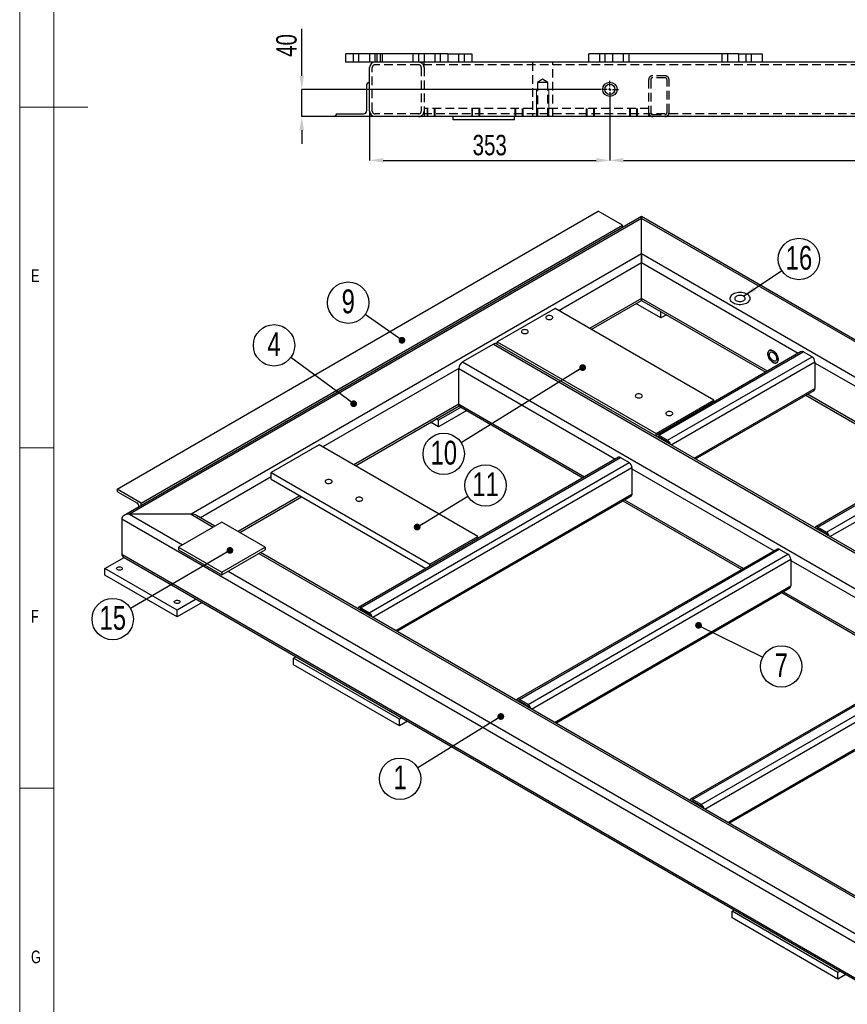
# Model space of a CAD drawing. Header units: millimetres. Extents: x 5 to 589, y 5 to 415.
# Tile 2 of 17: x 5 to 127, y 78 to 223. Entities that reach past the tile are written whole.
import ezdxf

# ---------------------------------------------------------------- set-up
doc = ezdxf.new("R2010")
doc.units = ezdxf.units.MM
doc.header["$PDSIZE"] = -1
doc.linetypes.add('CENTERX2', pattern=[20.32, 12.7, -2.54, 2.54, -2.54])
doc.linetypes.add('HIDDEN', pattern=[1.905, 1.27, -0.635])
for name, color, linetype in [('COTES', 1, 'Continuous'), ('NOTES', 6, 'Continuous'), ('TRAIT-FINS', 9, 'Continuous'), ('TRAIT-MIXTES', 3, 'CENTERX2'), ('TRAIT-TIRET', 2, 'HIDDEN')]:
    doc.layers.add(name, color=color, linetype=linetype)
doc.layers.add('TRAIT-FORT', color=4, linetype='Continuous', lineweight=25)
doc.styles.add('SLDTEXTSTYLE2', font='TXT', dxfattribs={"width": 0.75})
doc.dimstyles.new('SLDDIMSTYLE2', dxfattribs={"dimtxt": 3, "dimasz": 2, "dimexe": 0, "dimexo": 0.0625, "dimgap": 0.75, "dimtad": 1, "dimdec": 0, "dimlfac": 10, "dimrnd": 1e-09, "dimzin": 12, "dimdsep": 46, "dimtxsty": 'SLDTEXTSTYLE2', "dimsah": 1, "dimcen": 0.09, "dimadec": 0, "dimazin": 3, "dimtfac": 1, "dimtdec": 0, "dimtofl": 0, "dimtmove": 0, "dimatfit": 3, "dimfxl": 1, "dimfrac": 2, "dimtolj": 1, "dimtzin": 12, "dimarcsym": 0})
doc.dimstyles.new('SLDDIMSTYLE3', dxfattribs={"dimtxt": 3, "dimasz": 2, "dimexe": 0, "dimexo": 0.0625, "dimgap": 0.75, "dimtad": 1, "dimdec": 0, "dimlfac": 10, "dimrnd": 1e-09, "dimzin": 12, "dimdsep": 46, "dimtxsty": 'SLDTEXTSTYLE2', "dimsah": 1, "dimcen": 0.09, "dimadec": 0, "dimazin": 3, "dimtfac": 1, "dimtdec": 0, "dimtmove": 0, "dimatfit": 0, "dimfxl": 1, "dimfrac": 2, "dimtolj": 1, "dimtzin": 12, "dimarcsym": 0})
doc.dimstyles.new('SLDDIMSTYLE5', dxfattribs={"dimtxt": 0.18, "dimasz": 1, "dimexe": 0, "dimexo": 0.0625, "dimgap": 0, "dimtad": 0, "dimtih": 1, "dimtoh": 1, "dimdec": 0, "dimrnd": 1e-09, "dimzin": 0, "dimdsep": 46, "dimtxsty": 'Standard', "dimblk1": 'DOT', "dimblk2": 'DOT', "dimsah": 1, "dimcen": 0.09, "dimadec": 0, "dimazin": 0, "dimtfac": 1, "dimtdec": 0, "dimtofl": 0, "dimtmove": 0, "dimatfit": 3, "dimldrblk": 'DOT', "dimfxl": 1, "dimfrac": 2, "dimtolj": 1, "dimtzin": 0, "dimarcsym": 0})
doc.dimstyles.new('SLDDIMSTYLE6', dxfattribs={"dimtxt": 0.18, "dimasz": 2, "dimexe": 0, "dimexo": 0.0625, "dimgap": 0, "dimtad": 0, "dimtih": 1, "dimtoh": 1, "dimdec": 0, "dimrnd": 1e-09, "dimzin": 0, "dimdsep": 46, "dimtxsty": 'Standard', "dimsah": 1, "dimcen": 0.09, "dimadec": 0, "dimazin": 0, "dimtfac": 2, "dimtdec": 0, "dimtofl": 0, "dimtmove": 0, "dimatfit": 3, "dimfxl": 1, "dimfrac": 2, "dimtolj": 1, "dimtzin": 0, "dimarcsym": 0})

# ---------------------------------------------------------------- blocks, each defined once
blk = doc.blocks.new('SW_NOTE_8')
at = {"layer": 'NOTES', "color": 0}
blk.add_circle((-2.58, -1.6), 3.04, dxfattribs=at)
at = {"layer": 'NOTES', "color": 0, "insert": (-2.58, 0.34), "char_height": 3.5, "attachment_point": 2, "style": 'SLDTEXTSTYLE2'}
blk.add_mtext('1', dxfattribs=at)
blk = doc.blocks.new('_Dot')
at = {"color": 0, "linetype": 'ByBlock', "lineweight": -2}
blk.add_line((-0.5, 0), (-1, 0), dxfattribs=at)
at = {"color": 0, "linetype": 'ByBlock', "const_width": 0.5}
blk.add_lwpolyline([(-0.25, 0, 1), (0.25, 0, 1)], format="xyb", close=True, dxfattribs=at)
blk = doc.blocks.new('SW_NOTE_13')
at = {"layer": 'NOTES', "color": 0}
blk.add_circle((2.52, 1.69), 3.04, dxfattribs=at)
at = {"layer": 'NOTES', "color": 0, "insert": (2.53, 3.62), "char_height": 3.5, "attachment_point": 2, "style": 'SLDTEXTSTYLE2'}
blk.add_mtext('16', dxfattribs=at)
blk = doc.blocks.new('SW_NOTE_15')
at = {"layer": 'NOTES', "color": 0}
blk.add_circle((-2.49, 1.74), 3.04, dxfattribs=at)
at = {"layer": 'NOTES', "color": 0, "insert": (-2.48, 3.68), "char_height": 3.5, "attachment_point": 2, "style": 'SLDTEXTSTYLE2'}
blk.add_mtext('9', dxfattribs=at)
blk = doc.blocks.new('SW_NOTE_16')
at = {"layer": 'NOTES', "color": 0}
blk.add_circle((2.72, -1.35), 3.04, dxfattribs=at)
at = {"layer": 'NOTES', "color": 0, "insert": (2.73, 0.58), "char_height": 3.5, "attachment_point": 2, "style": 'SLDTEXTSTYLE2'}
blk.add_mtext('7', dxfattribs=at)
blk = doc.blocks.new('SW_NOTE_18')
at = {"layer": 'NOTES', "color": 0}
blk.add_circle((-2.45, 1.8), 3.04, dxfattribs=at)
at = {"layer": 'NOTES', "color": 0, "insert": (-2.45, 3.73), "char_height": 3.5, "attachment_point": 2, "style": 'SLDTEXTSTYLE2'}
blk.add_mtext('4', dxfattribs=at)
blk = doc.blocks.new('SW_NOTE_19')
at = {"layer": 'NOTES', "color": 0}
blk.add_circle((-2.58, -1.6), 3.04, dxfattribs=at)
at = {"layer": 'NOTES', "color": 0, "insert": (-2.57, 0.33), "char_height": 3.5, "attachment_point": 2, "style": 'SLDTEXTSTYLE2'}
blk.add_mtext('10', dxfattribs=at)
blk = doc.blocks.new('SW_NOTE_20')
at = {"layer": 'NOTES', "color": 0}
blk.add_circle((2.6, 1.58), 3.04, dxfattribs=at)
at = {"layer": 'NOTES', "color": 0, "insert": (2.61, 3.51), "char_height": 3.5, "attachment_point": 2, "style": 'SLDTEXTSTYLE2'}
blk.add_mtext('11', dxfattribs=at)
blk = doc.blocks.new('SW_NOTE_24')
at = {"layer": 'NOTES', "color": 0}
blk.add_circle((-2.62, -1.53), 3.04, dxfattribs=at)
at = {"layer": 'NOTES', "color": 0, "insert": (-2.61, 0.4), "char_height": 3.5, "attachment_point": 2, "style": 'SLDTEXTSTYLE2'}
blk.add_mtext('15', dxfattribs=at)
blk = doc.blocks.new('_D_98')
at = {"layer": 'COTES', "color": 0, "lineweight": -2, "transparency": 16777216}
for p, q in [((91.71, 211.3), (91.71, 202.18)), ((211.71, 211.3), (211.71, 202.18)), ((93.71, 202.18), (209.71, 202.18))]:
    blk.add_line(p, q, dxfattribs=at)
at = {"layer": 'COTES', "color": 0, "transparency": 16777216}
for points in [[(93.71, 202.52), (93.71, 201.85), (91.71, 202.18)], [(209.71, 202.52), (209.71, 201.85), (211.71, 202.18)]]:
    blk.add_solid(points, dxfattribs=at)
at = {"layer": 'Defpoints', "color": 0, "transparency": 16777216}
for p in [(91.71, 211.36), (211.71, 211.36), (211.71, 202.18)]:
    blk.add_point(p, dxfattribs=at)
at = {"layer": 'COTES', "color": 0, "transparency": 16777216, "insert": (151.71, 205.93), "char_height": 3, "attachment_point": 2, "style": 'SLDTEXTSTYLE2'}
blk.add_mtext('\\A1;1200', dxfattribs=at)
blk = doc.blocks.new('_D_99')
at = {"layer": 'COTES', "color": 0, "lineweight": -2, "transparency": 16777216}
for p, q in [((91.71, 211.3), (91.71, 202.18)), ((56.41, 208.55), (56.41, 202.18)), ((58.41, 202.18), (89.71, 202.18))]:
    blk.add_line(p, q, dxfattribs=at)
at = {"layer": 'COTES', "color": 0, "transparency": 16777216}
for points in [[(58.41, 202.52), (58.41, 201.85), (56.41, 202.18)], [(89.71, 202.52), (89.71, 201.85), (91.71, 202.18)]]:
    blk.add_solid(points, dxfattribs=at)
at = {"layer": 'Defpoints', "color": 0, "transparency": 16777216}
for p in [(91.71, 211.36), (56.41, 208.61), (91.71, 202.18)]:
    blk.add_point(p, dxfattribs=at)
at = {"layer": 'COTES', "color": 0, "transparency": 16777216, "insert": (74.06, 205.93), "char_height": 3, "attachment_point": 2, "style": 'SLDTEXTSTYLE2'}
blk.add_mtext('\\A1;353', dxfattribs=at)
blk = doc.blocks.new('_D_100')
at = {"layer": 'COTES', "color": 0, "lineweight": -2, "transparency": 16777216}
for p, q in [((46.44, 214.61), (46.44, 221.49)), ((90.4, 212.61), (46.44, 212.61)), ((46.44, 208.61), (46.44, 212.61)), ((57.15, 208.61), (46.44, 208.61)), ((46.44, 206.61), (46.44, 204.61))]:
    blk.add_line(p, q, dxfattribs=at)
at = {"layer": 'COTES', "color": 0, "transparency": 16777216}
for points in [[(46.11, 214.61), (46.78, 214.61), (46.44, 212.61)], [(46.11, 206.61), (46.78, 206.61), (46.44, 208.61)]]:
    blk.add_solid(points, dxfattribs=at)
at = {"layer": 'Defpoints', "color": 0, "transparency": 16777216}
for p in [(90.46, 212.61), (46.44, 208.61), (57.21, 208.61)]:
    blk.add_point(p, dxfattribs=at)
at = {"layer": 'COTES', "color": 0, "transparency": 16777216, "insert": (42.69, 219.05), "char_height": 3, "attachment_point": 2, "rotation": 90, "style": 'SLDTEXTSTYLE2'}
blk.add_mtext('\\A1;40', dxfattribs=at)
blk = doc.blocks.new('SW_CENTERMARKSYMBOL_39')
at = {"layer": 'TRAIT-MIXTES', "color": 0}
for p, q in [((-0.4, 0), (-1.25, 0)), ((0, 0), (-0.2, 0)), ((0, 0.4), (0, 1.25)), ((0, 0), (0, 0.2)), ((0, 0), (0, 0.2)), ((0, 0), (0, -0.2)), ((0, 0), (0.2, 0)), ((0, 0), (-0.2, 0)), ((0, 0), (0, -0.2)), ((0, 0), (0.2, 0)), ((0, -0.4), (0, -1.25)), ((0.4, 0), (1.25, 0))]:
    blk.add_line(p, q, dxfattribs=at)

msp = doc.modelspace()

# ---------------------------------------------------------------- linework, layer by layer
at = {"lineweight": 18}
for p, q in [((5, 415), (5, 5)), ((10, 410), (10, 10)), ((5, 210), (15, 210)), ((10, 160), (5, 160)), ((5, 110), (10, 110))]:
    msp.add_line(p, q, dxfattribs=at)
at = {"layer": 'TRAIT-FINS', "lineweight": 18}
for p, q in [((80.93, 208.61), (80.93, 212.61)), ((82.73, 212.61), (80.93, 212.61)), ((82.73, 208.61), (82.73, 212.61)), ((64.85, 209.81), (64.85, 208.61)), ((64.85, 209.81), (64.85, 208.61)), ((66.05, 209.81), (66.05, 208.61)), ((66.05, 209.81), (66.05, 208.61)), ((71.41, 209.81), (71.41, 208.61)), ((72.61, 209.81), (72.61, 208.61)), ((77.76, 209.81), (77.76, 208.61)), ((78.96, 209.81), (78.96, 208.61)), ((88.23, 209.81), (88.23, 208.61)), ((89.43, 209.81), (89.43, 208.61)), ((94.58, 209.81), (94.58, 208.61)), ((95.78, 209.81), (95.78, 208.61)), ((64.85, 208.61), (66.05, 208.61)), ((64.85, 208.61), (66.05, 208.61)), ((71.41, 208.61), (72.61, 208.61)), ((77.76, 208.61), (78.96, 208.61)), ((88.23, 208.61), (89.43, 208.61)), ((94.58, 208.61), (95.78, 208.61))]:
    msp.add_line(p, q, dxfattribs=at)
at = {"layer": 'TRAIT-FORT', "lineweight": 25}
for p, q in [((52.91, 216.61), (52.91, 217.81)), ((67.91, 217.81), (52.91, 217.81)), ((67.91, 217.81), (71.41, 217.81)), ((67.91, 217.81), (67.91, 216.61)), ((71.41, 217.81), (71.41, 216.61)), ((88.61, 216.61), (88.61, 217.81)), ((110.61, 217.81), (88.61, 217.81)), ((110.61, 217.81), (114.11, 217.81)), ((110.61, 217.81), (110.61, 216.61)), ((114.11, 217.81), (114.11, 216.61)), ((67.91, 216.61), (52.91, 216.61)), ((56.41, 209.41), (56.41, 215.81)), ((88.61, 216.61), (67.91, 216.61)), ((110.61, 216.61), (88.61, 216.61)), ((176.21, 216.61), (110.61, 216.61)), ((56.01, 209.51), (56.01, 213.36)), ((56.26, 213.61), (56.41, 213.61)), ((51.41, 208.61), (51.41, 208.76)), ((56.41, 208.61), (51.41, 208.61)), ((51.66, 209.01), (55.51, 209.01)), ((56.41, 209.41), (56.41, 208.61)), ((244.61, 208.61), (57.21, 208.61)), ((68.71, 208.11), (68.71, 208.61)), ((77.71, 208.11), (77.71, 208.61)), ((77.71, 208.11), (68.71, 208.11)), ((19.3, 153.9), (90.01, 194.72)), ((96.37, 193.93), (20.34, 150.04)), ((93.55, 192.68), (90.01, 194.72)), ((229.69, 116.97), (96.37, 193.93)), ((96.37, 193.66), (96.37, 193.93)), ((96.37, 193.93), (96.37, 193.66)), ((96.37, 193.66), (21.14, 150.23)), ((22.84, 151.86), (93.55, 192.68)), ((93.55, 192.3), (93.55, 192.68)), ((228.89, 117.16), (96.37, 193.66)), ((96.37, 188.44), (96.37, 193.66)), ((96.37, 188.44), (30.19, 150.23)), ((219.84, 117.16), (96.37, 188.44)), ((96.37, 187.13), (96.37, 188.44)), ((96.37, 188.44), (96.37, 187.13)), ((96.37, 187.13), (84.21, 180.11)), ((96.37, 181.9), (96.37, 187.13)), ((119.39, 173.84), (96.37, 187.13)), ((96.37, 181.9), (88.74, 177.5)), ((88.97, 177.36), (96.37, 181.63)), ((99.2, 179.05), (95.55, 181.16)), ((96.37, 181.63), (96.37, 181.9)), ((96.37, 181.9), (96.37, 181.63)), ((114.87, 171.23), (96.37, 181.9)), ((96.37, 181.63), (114.63, 171.09)), ((83.65, 180.44), (75.16, 175.54)), ((106.98, 166.97), (83.65, 180.44)), ((99.2, 179.05), (99.2, 180)), ((100.03, 179.52), (99.2, 179.05)), ((74.6, 175.21), (70.07, 172.6)), ((74.6, 175.21), (196.93, 104.59)), ((197.33, 104.63), (75, 175.25)), ((75.16, 175.54), (98.5, 162.07)), ((75.16, 175.15), (75.16, 175.54)), ((119.83, 174.1), (98.62, 161.85)), ((98.92, 161.82), (120.13, 174.07)), ((121.41, 173.33), (120.13, 174.07)), ((70.07, 172.6), (192.4, 101.98)), ((100.19, 161.09), (121.41, 173.33)), ((100.71, 160.41), (121.83, 172.6)), ((121.83, 172.6), (121.83, 168.68)), ((142.73, 160.37), (121.83, 172.43)), ((69.5, 171.62), (49.56, 160.11)), ((69.5, 166.39), (69.5, 171.62)), ((69.5, 171.62), (92.52, 158.33)), ((104.1, 158.45), (121.83, 168.68)), ((104.28, 158.34), (121.71, 168.4)), ((120.5, 167.71), (137.97, 157.62)), ((138.2, 157.76), (120.73, 167.84)), ((69.5, 166.39), (54.09, 157.49)), ((69.5, 166.39), (88, 155.72)), ((98.5, 162.07), (106.98, 166.97)), ((106.98, 166.68), (106.98, 166.97)), ((54.32, 157.36), (69.56, 166.15)), ((69.84, 165.93), (66.53, 164.02)), ((70.68, 165.44), (66.53, 163.05)), ((69.67, 166.03), (87.76, 155.58)), ((66.53, 163.05), (65.35, 163.73)), ((66.53, 164.02), (66.2, 164.22)), ((66.53, 163.05), (66.53, 164.02)), ((98.5, 161.68), (98.5, 162.07)), ((98.8, 161.51), (98.92, 161.58)), ((98.92, 161.82), (100.19, 161.09)), ((100.19, 160.84), (98.92, 161.58)), ((143.17, 160.63), (121.95, 148.38)), ((122.25, 148.35), (143.47, 160.6)), ((49, 160.43), (41.93, 156.35)), ((72.33, 146.96), (49, 160.43)), ((123.53, 147.62), (144.74, 159.86)), ((124.04, 146.94), (145.17, 159.13)), ((92.96, 158.59), (54.78, 136.54)), ((55.08, 136.51), (93.26, 158.56)), ((56.35, 135.78), (94.54, 157.82)), ((93.26, 158.56), (94.54, 157.82)), ((41.93, 155.37), (41.93, 156.35)), ((41.93, 156.35), (65.26, 142.88)), ((56.87, 135.1), (94.96, 157.09)), ((94.96, 157.09), (94.96, 153.17)), ((94.96, 156.92), (115.86, 144.86)), ((41.93, 155.7), (31.56, 149.71)), ((41.93, 155.37), (64.66, 142.25)), ((19.3, 153.9), (19.3, 153.78)), ((22.84, 151.86), (19.3, 153.9)), ((19.48, 153.47), (22.2, 151.9)), ((22.84, 151.48), (22.84, 151.86)), ((46.17, 152.92), (37.12, 147.7)), ((37.35, 147.56), (46.41, 152.79)), ((60.26, 133.14), (94.96, 153.17)), ((60.44, 133.04), (94.84, 152.89)), ((93.63, 152.2), (111.1, 142.11)), ((93.86, 152.33), (111.33, 142.25)), ((20.01, 149.58), (20.01, 144.35)), ((20.01, 149.58), (153.65, 72.42)), ((30.19, 150.23), (21.14, 150.23)), ((21.14, 150.23), (28.92, 145.74)), ((34.72, 149.09), (28.35, 145.41)), ((30.19, 150.23), (33.44, 148.35)), ((33.68, 148.49), (30.99, 150.04)), ((41.08, 145.41), (34.72, 149.09)), ((122.14, 148.04), (122.25, 148.11)), ((122.25, 148.35), (123.53, 147.62)), ((123.53, 147.37), (122.25, 148.11)), ((65.26, 142.88), (72.33, 146.96)), ((72.33, 146.68), (72.33, 146.96)), ((28.35, 145.41), (34.72, 141.74)), ((28.35, 145.41), (28.35, 145)), ((28.35, 145), (34.72, 141.33)), ((34.72, 141.74), (41.08, 145.41)), ((34.72, 141.33), (41.08, 145)), ((153.65, 79.23), (40.39, 144.61)), ((41.08, 145.41), (41.08, 145)), ((116.3, 145.12), (78.11, 123.07)), ((78.41, 123.04), (116.6, 145.09)), ((116.6, 145.09), (117.87, 144.35)), ((17.53, 142.27), (20.34, 143.89)), ((20.01, 144.35), (153.65, 67.2)), ((20.34, 143.89), (153.65, 66.93)), ((40.16, 144.47), (153.65, 78.96)), ((79.69, 122.31), (117.87, 144.35)), ((80.2, 121.63), (118.3, 143.62)), ((118.3, 143.62), (118.3, 139.7)), ((118.3, 143.45), (141.31, 130.16)), ((17.53, 141.29), (17.53, 142.27)), ((28.14, 136.14), (17.53, 142.27)), ((34.72, 141.74), (34.72, 141.33)), ((35.63, 141.86), (153.65, 73.73)), ((65.26, 142.59), (65.26, 142.88)), ((28.14, 135.16), (17.53, 141.29)), ((83.6, 119.67), (118.3, 139.7)), ((83.77, 119.57), (118.17, 139.42)), ((117.2, 138.86), (136.79, 127.55)), ((30.95, 137.76), (28.14, 136.14)), ((116.96, 138.72), (136.55, 127.42)), ((31.79, 137.27), (28.14, 135.16)), ((28.14, 135.16), (28.14, 136.14)), ((54.96, 136.2), (55.08, 136.27)), ((56.35, 135.78), (55.08, 136.51)), ((56.35, 135.53), (55.08, 136.27)), ((141.75, 130.42), (103.57, 108.38)), ((103.87, 108.35), (142.05, 130.39)), ((45.25, 129.12), (45.58, 129.31)), ((60.81, 120.14), (45.25, 129.12)), ((45.25, 128.14), (45.25, 129.12)), ((105.14, 107.61), (143.33, 129.66)), ((105.66, 106.93), (143.75, 128.92)), ((60.81, 119.16), (45.25, 128.14)), ((109.05, 104.97), (143.75, 125)), ((109.23, 104.87), (143.63, 124.73)), ((79.69, 122.31), (78.41, 123.04)), ((78.3, 122.73), (78.41, 122.8)), ((79.69, 122.06), (78.41, 122.8)), ((61.14, 120.33), (60.81, 120.14)), ((60.81, 119.16), (60.81, 120.14)), ((61.99, 119.84), (60.81, 119.16)), ((103.75, 108.03), (103.87, 108.1)), ((105.14, 107.61), (103.87, 108.35)), ((105.14, 107.37), (103.87, 108.1)), ((109.67, 91.94), (110, 92.13)), ((125.22, 82.96), (109.67, 91.94)), ((109.67, 90.96), (109.67, 91.94)), ((125.22, 81.98), (109.67, 90.96)), ((125.56, 83.15), (125.22, 82.96)), ((125.22, 81.98), (125.22, 82.96)), ((126.4, 82.66), (125.22, 81.98))]:
    msp.add_line(p, q, dxfattribs=at)
at = {"layer": 'TRAIT-FORT', "lineweight": 25, "flags": 128}
for points in [[(111.89, 182.52), (111.72, 182.6), (111.52, 182.67), (111.31, 182.73), (111.09, 182.76), (110.86, 182.77), (110.63, 182.76), (110.41, 182.74), (110.19, 182.69), (109.99, 182.62), (109.81, 182.54), (109.66, 182.44), (109.53, 182.33), (109.43, 182.21), (109.37, 182.09), (109.34, 181.96), (109.34, 181.82), (109.38, 181.69), (109.45, 181.57), (109.56, 181.45), (109.69, 181.34), (109.86, 181.25), (110.04, 181.17), (110.25, 181.11), (110.46, 181.07), (110.69, 181.04), (110.92, 181.04), (111.15, 181.06), (111.37, 181.1), (111.58, 181.15), (111.77, 181.23), (111.93, 181.32), (112.08, 181.42), (112.19, 181.54), (112.27, 181.66), (112.32, 181.79), (112.33, 181.92), (112.31, 182.05), (112.25, 182.18), (112.16, 182.31), (112.04, 182.42), (111.89, 182.52)], [(111.89, 182.52), (111.72, 182.6), (111.52, 182.67), (111.31, 182.73), (111.09, 182.76), (110.86, 182.77), (110.63, 182.76), (110.41, 182.74), (110.19, 182.69), (109.99, 182.62), (109.81, 182.54), (109.66, 182.44), (109.53, 182.33), (109.43, 182.21), (109.37, 182.09), (109.34, 181.96), (109.34, 181.82), (109.38, 181.69), (109.45, 181.57), (109.56, 181.45), (109.69, 181.34), (109.86, 181.25), (110.04, 181.17), (110.25, 181.11), (110.46, 181.07), (110.69, 181.04), (110.92, 181.04), (111.15, 181.06), (111.37, 181.1), (111.58, 181.15), (111.77, 181.23), (111.93, 181.32), (112.08, 181.42), (112.19, 181.54), (112.27, 181.66), (112.32, 181.79), (112.33, 181.92), (112.31, 182.05), (112.25, 182.18), (112.16, 182.31), (112.04, 182.42), (111.89, 182.52)], [(111.38, 182.22), (111.25, 182.28), (111.1, 182.33), (110.94, 182.35), (110.77, 182.35), (110.61, 182.33), (110.45, 182.3), (110.32, 182.24), (110.2, 182.17), (110.12, 182.08), (110.07, 181.99), (110.06, 181.89), (110.08, 181.8), (110.14, 181.71), (110.23, 181.63), (110.35, 181.56), (110.49, 181.51), (110.65, 181.47), (110.81, 181.46), (110.98, 181.47), (111.14, 181.5), (111.29, 181.54), (111.41, 181.61), (111.51, 181.69), (111.57, 181.77), (111.61, 181.87), (111.6, 181.97), (111.56, 182.06), (111.49, 182.15), (111.38, 182.22)], [(83.18, 179.32), (83.07, 179.37), (82.94, 179.4), (82.8, 179.4), (82.66, 179.39), (82.54, 179.36), (82.43, 179.3), (82.36, 179.24), (82.31, 179.16), (82.31, 179.08), (82.34, 179), (82.41, 178.93), (82.51, 178.88), (82.63, 178.84), (82.77, 178.82), (82.9, 178.82), (83.04, 178.84), (83.15, 178.89), (83.24, 178.95), (83.3, 179.02), (83.33, 179.1), (83.31, 179.18), (83.26, 179.25), (83.18, 179.32)], [(79.59, 177.24), (79.48, 177.29), (79.35, 177.32), (79.21, 177.33), (79.07, 177.32), (78.95, 177.28), (78.84, 177.23), (78.76, 177.16), (78.72, 177.09), (78.72, 177.01), (78.75, 176.93), (78.82, 176.86), (78.92, 176.8), (79.04, 176.76), (79.17, 176.74), (79.31, 176.75), (79.44, 176.77), (79.56, 176.81), (79.65, 176.87), (79.71, 176.95), (79.73, 177.03), (79.72, 177.11), (79.67, 177.18), (79.59, 177.24)], [(115.68, 172.52), (115.82, 172.45), (115.95, 172.42), (116.07, 172.42), (116.18, 172.45), (116.27, 172.51), (116.34, 172.61), (116.39, 172.73), (116.42, 172.87), (116.42, 173.03), (116.39, 173.2), (116.34, 173.37), (116.27, 173.55), (116.18, 173.72), (116.07, 173.88), (115.95, 174.02), (115.82, 174.14), (115.68, 174.23), (115.54, 174.29), (115.41, 174.33), (115.29, 174.33), (115.18, 174.3), (115.09, 174.23), (115.01, 174.14), (114.96, 174.02), (114.94, 173.88), (114.94, 173.72), (114.96, 173.55), (115.01, 173.37), (115.09, 173.2), (115.18, 173.03), (115.29, 172.87), (115.41, 172.73), (115.54, 172.61), (115.68, 172.52)], [(115.68, 172.52), (115.54, 172.61), (115.41, 172.73), (115.29, 172.87), (115.18, 173.03), (115.09, 173.2), (115.01, 173.37), (114.96, 173.55), (114.94, 173.72), (114.94, 173.88), (114.96, 174.02), (115.01, 174.14), (115.09, 174.23), (115.18, 174.3), (115.29, 174.33), (115.41, 174.33), (115.54, 174.29), (115.68, 174.23), (115.82, 174.14), (115.95, 174.02), (116.07, 173.88), (116.18, 173.72), (116.27, 173.55), (116.34, 173.37), (116.39, 173.2), (116.42, 173.03), (116.42, 172.87), (116.39, 172.73), (116.34, 172.61), (116.27, 172.51), (116.18, 172.45), (116.07, 172.42), (115.95, 172.42), (115.82, 172.45), (115.68, 172.52)], [(115.68, 172.76), (115.56, 172.84), (115.46, 172.95), (115.36, 173.07), (115.27, 173.21), (115.21, 173.36), (115.17, 173.5), (115.15, 173.65), (115.16, 173.77), (115.19, 173.88), (115.24, 173.97), (115.31, 174.03), (115.41, 174.06), (115.51, 174.05), (115.62, 174.02), (115.74, 173.95), (115.85, 173.86), (115.95, 173.74), (116.04, 173.61), (116.12, 173.46), (116.17, 173.32), (116.2, 173.17), (116.21, 173.03), (116.19, 172.91), (116.15, 172.82), (116.08, 172.74), (116, 172.7), (115.9, 172.69), (115.79, 172.71), (115.68, 172.76)], [(96.32, 167.81), (96.21, 167.86), (96.08, 167.89), (95.94, 167.9), (95.81, 167.89), (95.68, 167.85), (95.58, 167.8), (95.5, 167.73), (95.46, 167.66), (95.45, 167.58), (95.49, 167.5), (95.55, 167.43), (95.65, 167.37), (95.77, 167.33), (95.91, 167.31), (96.05, 167.32), (96.18, 167.34), (96.3, 167.38), (96.39, 167.44), (96.45, 167.52), (96.47, 167.6), (96.46, 167.68), (96.41, 167.75), (96.32, 167.81)], [(100.81, 165.22), (100.7, 165.27), (100.57, 165.3), (100.43, 165.31), (100.3, 165.29), (100.17, 165.26), (100.07, 165.21), (99.99, 165.14), (99.95, 165.06), (99.94, 164.98), (99.98, 164.91), (100.05, 164.84), (100.14, 164.78), (100.26, 164.74), (100.4, 164.72), (100.54, 164.72), (100.67, 164.75), (100.79, 164.79), (100.88, 164.85), (100.94, 164.92), (100.96, 165), (100.95, 165.08), (100.9, 165.16), (100.81, 165.22)], [(98.92, 161.82), (98.84, 161.86), (98.76, 161.88), (98.68, 161.88), (98.62, 161.85), (98.57, 161.81), (98.53, 161.75), (98.51, 161.68)], [(50.76, 155.24), (50.65, 155.29), (50.52, 155.32), (50.38, 155.33), (50.25, 155.32), (50.12, 155.28), (50.02, 155.23), (49.94, 155.16), (49.9, 155.09), (49.89, 155.01), (49.93, 154.93), (49.99, 154.86), (50.09, 154.8), (50.21, 154.76), (50.35, 154.74), (50.49, 154.75), (50.62, 154.77), (50.74, 154.81), (50.83, 154.87), (50.89, 154.95), (50.91, 155.03), (50.9, 155.11), (50.85, 155.18), (50.76, 155.24)], [(55.25, 152.65), (55.14, 152.7), (55.01, 152.73), (54.87, 152.74), (54.74, 152.72), (54.61, 152.69), (54.51, 152.64), (54.43, 152.57), (54.39, 152.49), (54.38, 152.41), (54.42, 152.34), (54.48, 152.27), (54.58, 152.21), (54.7, 152.17), (54.84, 152.15), (54.98, 152.15), (55.11, 152.18), (55.23, 152.22), (55.32, 152.28), (55.38, 152.35), (55.4, 152.43), (55.39, 152.51), (55.34, 152.59), (55.25, 152.65)], [(122.25, 148.35), (122.17, 148.39), (122.09, 148.41), (122.02, 148.4), (121.95, 148.38), (121.9, 148.34), (121.86, 148.27), (121.84, 148.21)], [(19.35, 142.44), (19.46, 142.48), (19.57, 142.51), (19.7, 142.51), (19.82, 142.49), (19.93, 142.45), (20.01, 142.4), (20.06, 142.33), (20.08, 142.26), (20.05, 142.19), (20, 142.12), (19.91, 142.07), (19.79, 142.04), (19.67, 142.02), (19.54, 142.03), (19.43, 142.06), (19.33, 142.11), (19.26, 142.17), (19.23, 142.24), (19.24, 142.31), (19.28, 142.38), (19.35, 142.44)], [(27.84, 137.54), (27.94, 137.59), (28.06, 137.61), (28.19, 137.61), (28.31, 137.59), (28.42, 137.56), (28.5, 137.5), (28.55, 137.43), (28.56, 137.36), (28.54, 137.29), (28.48, 137.22), (28.39, 137.17), (28.28, 137.14), (28.15, 137.12), (28.03, 137.13), (27.91, 137.16), (27.82, 137.21), (27.75, 137.27), (27.72, 137.34), (27.72, 137.41), (27.76, 137.48), (27.84, 137.54)], [(55.08, 136.51), (55, 136.55), (54.92, 136.57), (54.84, 136.57), (54.78, 136.54), (54.73, 136.5), (54.69, 136.44), (54.67, 136.37)], [(78.41, 123.04), (78.33, 123.08), (78.25, 123.1), (78.18, 123.1), (78.11, 123.07), (78.06, 123.03), (78.02, 122.97), (78, 122.9)], [(103.87, 108.35), (103.79, 108.39), (103.71, 108.4), (103.63, 108.4), (103.57, 108.38), (103.52, 108.33), (103.48, 108.27), (103.46, 108.2)]]:
    msp.add_lwpolyline(points, dxfattribs=at)
at = {"layer": 'TRAIT-FORT', "lineweight": 25}
for radius in [1.05, 0.75]:
    msp.add_circle((91.71, 212.61), radius, dxfattribs=at)
for centre, radius, start, end in [((57.21, 215.81), 0.8, 90, 180), ((56.26, 213.36), 0.25, 90, 180), ((51.66, 208.76), 0.25, 90, 180), ((55.51, 209.51), 0.5, 270, 0), ((57.21, 209.41), 0.8, 180, 270), ((74.83, 174.88), 0.402, 65.6929, 125.6176), ((119.96, 173.82), 0.302, 54.3824, 114.3071), ((70.73, 171.56), 1.23, 122.6055, 177.3945), ((120.91, 172.56), 0.922, 2.6055, 57.3945), ((121.55, 168.64), 0.288, 304.0564, 7.2558), ((69.9, 166.35), 0.394, 173.7012, 234.9867), ((98.84, 161.48), 0.13, 50.3524, 146.1028), ((99.69, 160.3), 0.929, 9.9666, 57.3578), ((99.94, 160.45), 0.463, 17.8652, 57.3074), ((93.09, 158.31), 0.302, 54.3824, 114.3071), ((94.04, 157.04), 0.922, 2.6055, 57.3945), ((19.68, 153.8), 0.384, 182.6055, 237.3945), ((21.78, 151.25), 0.774, 4.7511, 57.2712), ((94.68, 153.13), 0.288, 304.0564, 7.2558), ((122.17, 148.01), 0.13, 50.3524, 146.1028), ((123.03, 146.83), 0.929, 9.9666, 57.3578), ((123.28, 146.98), 0.463, 17.8652, 57.3074), ((116.42, 144.84), 0.302, 54.3824, 114.3071), ((117.37, 143.57), 0.922, 2.6055, 57.3945), ((118.01, 139.66), 0.288, 304.0564, 7.2558), ((55, 136.17), 0.13, 50.3524, 146.1028), ((55.85, 135), 0.929, 9.9666, 57.3578), ((56.1, 135.14), 0.463, 17.8652, 57.3074), ((78.33, 122.7), 0.13, 50.3524, 146.1028), ((79.19, 121.53), 0.929, 9.9666, 57.3578), ((79.44, 121.67), 0.463, 17.8652, 57.3074), ((103.79, 108), 0.13, 50.3524, 146.1028), ((104.64, 106.83), 0.929, 9.9666, 57.3578), ((104.89, 106.98), 0.463, 17.8652, 57.3074)]:
    msp.add_arc(centre, radius, start, end, dxfattribs=at)
for centre, start_param, end_param in [((21.14, 149.58), 1.570796, 3.141593), ((21.14, 149.58), 1.570796, 3.141593), ((30.19, 149.58), 0.785479, 1.570796), ((30.19, 149.58), 0.785479, 1.570796), ((21.14, 144.35), 3.141593, 3.927024), ((21.14, 144.35), 3.141593, 3.927072)]:
    msp.add_ellipse(centre, major_axis=(1.13, 0), ratio=0.577382, start_param=start_param, end_param=end_param, dxfattribs=at)
at = {"layer": 'TRAIT-TIRET'}
for p, q in [((53.98, 217.81), (53.98, 216.61)), ((54.83, 216.61), (54.83, 217.81)), ((56.41, 217.81), (56.41, 216.61)), ((57.18, 217.81), (57.18, 216.61)), ((57.48, 217.81), (57.48, 216.61)), ((58.03, 216.61), (58.03, 217.81)), ((58.33, 216.61), (58.33, 217.81)), ((62.78, 217.81), (62.78, 216.61)), ((63.63, 216.61), (63.63, 217.81)), ((64.41, 217.81), (64.41, 216.61)), ((65.98, 217.81), (65.98, 216.61)), ((66.83, 216.61), (66.83, 217.81)), ((69.48, 217.81), (69.48, 216.61)), ((70.33, 216.61), (70.33, 217.81)), ((90.18, 217.81), (90.18, 216.61)), ((91.03, 216.61), (91.03, 217.81)), ((92.11, 217.81), (92.11, 216.61)), ((93.68, 217.81), (93.68, 216.61)), ((94.53, 216.61), (94.53, 217.81)), ((108.18, 217.81), (108.18, 216.61)), ((109.03, 216.61), (109.03, 217.81)), ((111.68, 217.81), (111.68, 216.61)), ((112.53, 216.61), (112.53, 217.81)), ((56.81, 209.41), (56.81, 215.81)), ((244.61, 216.21), (57.21, 216.21)), ((64.01, 215.81), (64.01, 209.41)), ((64.41, 215.81), (64.41, 216.61)), ((64.41, 215.81), (64.41, 209.41)), ((80.33, 216.61), (80.33, 216.21)), ((80.33, 216.61), (80.33, 208.61)), ((83.33, 216.21), (83.33, 216.61)), ((83.33, 208.61), (83.33, 216.61)), ((81.83, 214.08), (81.06, 213.61)), ((82.61, 213.61), (81.83, 214.08)), ((97.41, 214.01), (97.41, 209.21)), ((97.71, 214.01), (97.71, 209.21)), ((99.81, 214.61), (98.01, 214.61)), ((99.81, 214.31), (98.01, 214.31)), ((100.11, 209.21), (100.11, 214.01)), ((100.41, 209.21), (100.41, 214.01)), ((81.83, 213.61), (81.06, 213.61)), ((81.06, 213.61), (81.06, 208.61)), ((82.61, 213.61), (81.83, 213.61)), ((82.61, 208.61), (82.61, 213.61)), ((97.41, 209.81), (64.41, 209.81)), ((64.94, 209.81), (64.94, 208.61)), ((65.96, 208.61), (65.96, 209.81)), ((71.5, 209.81), (71.5, 208.61)), ((72.52, 208.61), (72.52, 209.81)), ((77.85, 209.81), (77.85, 208.61)), ((78.87, 208.61), (78.87, 209.81)), ((88.32, 209.81), (88.32, 208.61)), ((89.34, 208.61), (89.34, 209.81)), ((94.67, 209.81), (94.67, 208.61)), ((95.69, 208.61), (95.69, 209.81)), ((244.61, 209.01), (57.21, 209.01)), ((64.41, 209.41), (64.41, 208.61)), ((80.33, 209.01), (80.33, 208.61)), ((83.33, 208.61), (83.33, 209.01)), ((97.41, 209.21), (97.41, 208.61)), ((98.01, 208.91), (99.81, 208.91))]:
    msp.add_line(p, q, dxfattribs=at)
for centre, radius, start, end in [((57.21, 215.81), 0.4, 90, 180), ((63.61, 215.81), 0.8, 0, 90), ((63.61, 215.81), 0.4, 0, 90), ((98.01, 214.01), 0.6, 90, 180), ((98.01, 214.01), 0.3, 90, 180), ((99.81, 214.01), 0.6, 0, 90), ((99.81, 214.01), 0.3, 0, 90), ((57.21, 209.41), 0.4, 180, 270), ((63.61, 209.41), 0.4, 270, 0), ((63.61, 209.41), 0.8, 270, 0), ((98.01, 209.21), 0.6, 180, 270), ((98.01, 209.21), 0.3, 180, 270), ((99.81, 209.21), 0.6, 270, 360), ((99.81, 209.21), 0.3, 270, 360)]:
    msp.add_arc(centre, radius, start, end, dxfattribs=at)

# ---------------------------------------------------------------- block references
at = {"layer": 'NOTES'}
for name, p in [('SW_NOTE_13', (116.96, 186.01)), ('SW_NOTE_15', (55.76, 179.55)), ('SW_NOTE_18', (44.82, 173.23)), ('SW_NOTE_19', (69.88, 160.69)), ('SW_NOTE_20', (70.84, 152.88)), ('SW_NOTE_24', (21.29, 136.37)), ('SW_NOTE_16', (114.17, 129.24)), ('SW_NOTE_8', (63.48, 113))]:
    msp.add_blockref(name, p, dxfattribs=at)
at = {"layer": 'TRAIT-MIXTES'}
msp.add_blockref('SW_CENTERMARKSYMBOL_39', (91.71, 212.61), dxfattribs=at)

# ---------------------------------------------------------------- texts
at = {"layer": 'NOTES', "char_height": 1.85, "attachment_point": 1, "style": 'SLDTEXTSTYLE2'}
for s, insert in [('E', (6.67, 186.17)), ('F', (6.67, 136.17)), ('G', (6.67, 86.17))]:
    msp.add_mtext(s, dxfattribs=dict(at, insert=insert))

# ---------------------------------------------------------------- dimensions: what is measured, and where the dimension line sits
at = {"layer": 'COTES'}
dim = msp.add_linear_dim(base=(46.44, 208.61), p1=(90.46, 212.61), p2=(57.21, 208.61), angle=90, dimstyle='SLDDIMSTYLE3', dxfattribs=at)
dim.commit()
dim.dimension.update_dxf_attribs({"geometry": '_D_100', "text_midpoint": (46.44, 219.05), "dimtype": 160})
for base, p1, p2, picture, middle in [((91.71, 202.18), (56.41, 208.61), (91.71, 211.36), '_D_99', (74.06, 202.18)), ((211.71, 202.18), (91.71, 211.36), (211.71, 211.36), '_D_98', (151.71, 202.18))]:
    dim = msp.add_linear_dim(base=base, p1=p1, p2=p2, dimstyle='SLDDIMSTYLE2', dxfattribs=at)
    dim.commit()
    dim.dimension.update_dxf_attribs({"geometry": picture, "text_midpoint": middle, "dimtype": 160})

# ---------------------------------------------------------------- leaders
at = {"layer": 'NOTES'}
for points, dimstyle in [([(111.34, 182.25), (116.96, 186.01)], 'SLDDIMSTYLE6'), ([(61.16, 175.77), (55.76, 179.55)], 'SLDDIMSTYLE5'), ([(54.07, 166.45), (44.82, 173.23)], 'SLDDIMSTYLE5'), ([(87.71, 171.76), (69.88, 160.69)], 'SLDDIMSTYLE5'), ([(63.4, 148.35), (70.84, 152.88)], 'SLDDIMSTYLE5'), ([(35.89, 144.92), (21.29, 136.37)], 'SLDDIMSTYLE5'), ([(104.74, 133.92), (114.17, 129.24)], 'SLDDIMSTYLE5'), ([(75.69, 120.54), (63.48, 113)], 'SLDDIMSTYLE5')]:
    msp.add_leader(points, dimstyle=dimstyle, dxfattribs=at)

doc.saveas('drawing.dxf')
